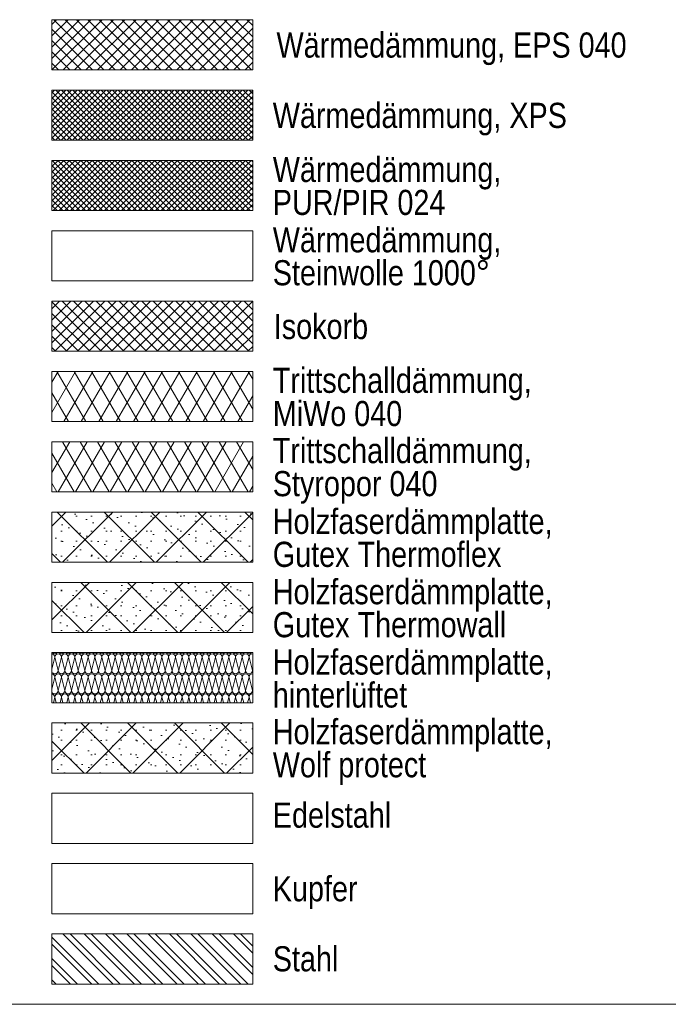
# Model space of a CAD drawing. Header units: metres. Extents: x 0 to 334, y 0 to 60.
# Tile 3 of 72: x 4.58 to 7.8, y 5.86 to 10.76. Entities that reach past the tile are written whole.
import ezdxf

# ---------------------------------------------------------------- set-up
doc = ezdxf.new("R2010")
doc.units = ezdxf.units.M
doc.header["$MEASUREMENT"] = 0
for name, color, linetype in [('00 Linien_Kreise_Splines', 7, 'Continuous'), ('Neubau_00 Schraffuren', 7, 'Continuous'), ('Neubau_90 Allgemein Beschriftung', 7, 'Continuous')]:
    doc.layers.add(name, color=color, linetype=linetype)
doc.styles.add('ERSTELLTER_STIL_1', font='ARIALN.TTF')
pattern_1 = [(45, (0, 0), (-0.014142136, 0.014142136), []), (135, (0, 0), (0.014142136, 0.014142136), [])]
pattern_2 = [(60, (0, 0), (-0.0649519, 0.0375), []), (120, (0, 0), (0.0649519, 0.0375), [])]
pattern_3 = [(45, (0, 0), (-0.02828427, 0.02828427), []), (135, (0, 0), (0.02828427, 0.02828427), [])]
pattern_4 = [(45, (0, 0), (-0.1166726, 0.1166726), []), (135, (0, 0), (0.1166726, 0.1166726), []), (90, (-0.11667, 0.11667), (-0.07425, 0), [0, -0.0495, 0, -0.07425]), (155, (8e-17, 0.233345), (0.0313794, 0.06729335), [0, -0.0363, 0, -0.0627])]

# ---------------------------------------------------------------- blocks, each defined once
blk = doc.blocks.new('*X18')
at = {"layer": 'Neubau_00 Schraffuren', "color": 8, "linetype": 'Continuous', "lineweight": 18}
for p, q in [((4.735, 7.5233), (4.75, 7.5833)), ((4.7667, 7.5167), (4.75, 7.5833)), ((4.7667, 7.5167), (4.7833, 7.5833)), ((4.8, 7.5167), (4.7833, 7.5833)), ((4.8, 7.5167), (4.8167, 7.5833)), ((4.8333, 7.5167), (4.8167, 7.5833)), ((4.8333, 7.5167), (4.85, 7.5833)), ((4.8667, 7.5167), (4.85, 7.5833)), ((4.8667, 7.5167), (4.8833, 7.5833)), ((4.9, 7.5167), (4.8833, 7.5833)), ((4.9, 7.5167), (4.9167, 7.5833)), ((4.9333, 7.5167), (4.9167, 7.5833)), ((4.9333, 7.5167), (4.95, 7.5833)), ((4.9667, 7.5167), (4.95, 7.5833)), ((4.9667, 7.5167), (4.9833, 7.5833)), ((5, 7.5167), (4.9833, 7.5833)), ((5, 7.5167), (5.0167, 7.5833)), ((5.0333, 7.5167), (5.0167, 7.5833)), ((5.0333, 7.5167), (5.05, 7.5833)), ((5.0667, 7.5167), (5.05, 7.5833)), ((5.0667, 7.5167), (5.0833, 7.5833)), ((5.1, 7.5167), (5.0833, 7.5833)), ((5.1, 7.5167), (5.1167, 7.5833)), ((5.1333, 7.5167), (5.1167, 7.5833)), ((5.1333, 7.5167), (5.15, 7.5833)), ((5.1667, 7.5167), (5.15, 7.5833)), ((5.1667, 7.5167), (5.1833, 7.5833)), ((5.2, 7.5167), (5.1833, 7.5833)), ((5.2, 7.5167), (5.2167, 7.5833)), ((5.2333, 7.5167), (5.2167, 7.5833)), ((5.2333, 7.5167), (5.25, 7.5833)), ((5.2667, 7.5167), (5.25, 7.5833)), ((5.2667, 7.5167), (5.2833, 7.5833)), ((5.3, 7.5167), (5.2833, 7.5833)), ((5.3, 7.5167), (5.3167, 7.5833)), ((5.3333, 7.5167), (5.3167, 7.5833)), ((5.3333, 7.5167), (5.35, 7.5833)), ((5.3667, 7.5167), (5.35, 7.5833)), ((5.3667, 7.5167), (5.3833, 7.5833)), ((5.4, 7.5167), (5.3833, 7.5833)), ((5.4, 7.5167), (5.4167, 7.5833)), ((5.4333, 7.5167), (5.4167, 7.5833)), ((5.4333, 7.5167), (5.45, 7.5833)), ((5.4667, 7.5167), (5.45, 7.5833)), ((5.4667, 7.5167), (5.4833, 7.5833)), ((5.5, 7.5167), (5.4833, 7.5833)), ((5.5, 7.5167), (5.5167, 7.5833)), ((5.5333, 7.5167), (5.5167, 7.5833)), ((5.5333, 7.5167), (5.55, 7.5833)), ((5.5667, 7.5167), (5.55, 7.5833)), ((5.5667, 7.5167), (5.5833, 7.5833)), ((5.6, 7.5167), (5.5833, 7.5833)), ((5.6, 7.5167), (5.6167, 7.5833)), ((5.6333, 7.5167), (5.6167, 7.5833)), ((5.6333, 7.5167), (5.65, 7.5833)), ((5.6667, 7.5167), (5.65, 7.5833)), ((5.6667, 7.5167), (5.6833, 7.5833)), ((5.7, 7.5167), (5.6833, 7.5833)), ((5.7, 7.5167), (5.7167, 7.5833)), ((5.7333, 7.5167), (5.7167, 7.5833)), ((5.7333, 7.5167), (5.735, 7.5233)), ((4.735, 7.4233), (4.75, 7.4833)), ((4.7667, 7.4167), (4.75, 7.4833)), ((4.7667, 7.4167), (4.7833, 7.4833)), ((4.8, 7.4167), (4.7833, 7.4833)), ((4.8, 7.4167), (4.8167, 7.4833)), ((4.8333, 7.4167), (4.8167, 7.4833)), ((4.8333, 7.4167), (4.85, 7.4833)), ((4.8667, 7.4167), (4.85, 7.4833)), ((4.8667, 7.4167), (4.8833, 7.4833)), ((4.9, 7.4167), (4.8833, 7.4833)), ((4.9, 7.4167), (4.9167, 7.4833)), ((4.9333, 7.4167), (4.9167, 7.4833)), ((4.9333, 7.4167), (4.95, 7.4833)), ((4.9667, 7.4167), (4.95, 7.4833)), ((4.9667, 7.4167), (4.9833, 7.4833)), ((5, 7.4167), (4.9833, 7.4833)), ((5, 7.4167), (5.0167, 7.4833)), ((5.0333, 7.4167), (5.0167, 7.4833)), ((5.0333, 7.4167), (5.05, 7.4833)), ((5.0667, 7.4167), (5.05, 7.4833)), ((5.0667, 7.4167), (5.0833, 7.4833)), ((5.1, 7.4167), (5.0833, 7.4833)), ((5.1, 7.4167), (5.1167, 7.4833)), ((5.1333, 7.4167), (5.1167, 7.4833)), ((5.1333, 7.4167), (5.15, 7.4833)), ((5.1667, 7.4167), (5.15, 7.4833)), ((5.1667, 7.4167), (5.1833, 7.4833)), ((5.2, 7.4167), (5.1833, 7.4833)), ((5.2, 7.4167), (5.2167, 7.4833)), ((5.2333, 7.4167), (5.2167, 7.4833)), ((5.2333, 7.4167), (5.25, 7.4833)), ((5.2667, 7.4167), (5.25, 7.4833)), ((5.2667, 7.4167), (5.2833, 7.4833)), ((5.3, 7.4167), (5.2833, 7.4833)), ((5.3, 7.4167), (5.3167, 7.4833)), ((5.3333, 7.4167), (5.3167, 7.4833)), ((5.3333, 7.4167), (5.35, 7.4833)), ((5.3667, 7.4167), (5.35, 7.4833)), ((5.3667, 7.4167), (5.3833, 7.4833)), ((5.4, 7.4167), (5.3833, 7.4833)), ((5.4, 7.4167), (5.4167, 7.4833)), ((5.4333, 7.4167), (5.4167, 7.4833)), ((5.4333, 7.4167), (5.45, 7.4833)), ((5.4667, 7.4167), (5.45, 7.4833)), ((5.4667, 7.4167), (5.4833, 7.4833)), ((5.5, 7.4167), (5.4833, 7.4833)), ((5.5, 7.4167), (5.5167, 7.4833)), ((5.5333, 7.4167), (5.5167, 7.4833)), ((5.5333, 7.4167), (5.55, 7.4833)), ((5.5667, 7.4167), (5.55, 7.4833)), ((5.5667, 7.4167), (5.5833, 7.4833)), ((5.6, 7.4167), (5.5833, 7.4833)), ((5.6, 7.4167), (5.6167, 7.4833)), ((5.6333, 7.4167), (5.6167, 7.4833)), ((5.6333, 7.4167), (5.65, 7.4833)), ((5.6667, 7.4167), (5.65, 7.4833)), ((5.6667, 7.4167), (5.6833, 7.4833)), ((5.7, 7.4167), (5.6833, 7.4833)), ((5.7, 7.4167), (5.7167, 7.4833)), ((5.7333, 7.4167), (5.7167, 7.4833)), ((5.7333, 7.4167), (5.735, 7.4233)), ((4.743, 7.3554), (4.75, 7.3833)), ((4.757, 7.3554), (4.75, 7.3833)), ((4.7764, 7.3554), (4.7833, 7.3833)), ((4.7903, 7.3554), (4.7833, 7.3833)), ((4.8097, 7.3554), (4.8167, 7.3833)), ((4.8236, 7.3554), (4.8167, 7.3833)), ((4.843, 7.3554), (4.85, 7.3833)), ((4.857, 7.3554), (4.85, 7.3833)), ((4.8764, 7.3554), (4.8833, 7.3833)), ((4.8903, 7.3554), (4.8833, 7.3833)), ((4.9097, 7.3554), (4.9167, 7.3833)), ((4.9236, 7.3554), (4.9167, 7.3833)), ((4.943, 7.3554), (4.95, 7.3833)), ((4.957, 7.3554), (4.95, 7.3833)), ((4.9764, 7.3554), (4.9833, 7.3833)), ((4.9903, 7.3554), (4.9833, 7.3833)), ((5.0097, 7.3554), (5.0167, 7.3833)), ((5.0236, 7.3554), (5.0167, 7.3833)), ((5.043, 7.3554), (5.05, 7.3833)), ((5.057, 7.3554), (5.05, 7.3833)), ((5.0764, 7.3554), (5.0833, 7.3833)), ((5.0903, 7.3554), (5.0833, 7.3833)), ((5.1097, 7.3554), (5.1167, 7.3833)), ((5.1236, 7.3554), (5.1167, 7.3833)), ((5.143, 7.3554), (5.15, 7.3833)), ((5.157, 7.3554), (5.15, 7.3833)), ((5.1764, 7.3554), (5.1833, 7.3833)), ((5.1903, 7.3554), (5.1833, 7.3833)), ((5.2097, 7.3554), (5.2167, 7.3833)), ((5.2236, 7.3554), (5.2167, 7.3833)), ((5.243, 7.3554), (5.25, 7.3833)), ((5.257, 7.3554), (5.25, 7.3833)), ((5.2764, 7.3554), (5.2833, 7.3833)), ((5.2903, 7.3554), (5.2833, 7.3833)), ((5.3097, 7.3554), (5.3167, 7.3833)), ((5.3236, 7.3554), (5.3167, 7.3833)), ((5.343, 7.3554), (5.35, 7.3833)), ((5.357, 7.3554), (5.35, 7.3833)), ((5.3764, 7.3554), (5.3833, 7.3833)), ((5.3903, 7.3554), (5.3833, 7.3833)), ((5.4097, 7.3554), (5.4167, 7.3833)), ((5.4236, 7.3554), (5.4167, 7.3833)), ((5.443, 7.3554), (5.45, 7.3833)), ((5.457, 7.3554), (5.45, 7.3833)), ((5.4764, 7.3554), (5.4833, 7.3833)), ((5.4903, 7.3554), (5.4833, 7.3833)), ((5.5097, 7.3554), (5.5167, 7.3833)), ((5.5236, 7.3554), (5.5167, 7.3833)), ((5.543, 7.3554), (5.55, 7.3833)), ((5.557, 7.3554), (5.55, 7.3833)), ((5.5764, 7.3554), (5.5833, 7.3833)), ((5.5903, 7.3554), (5.5833, 7.3833)), ((5.6097, 7.3554), (5.6167, 7.3833)), ((5.6236, 7.3554), (5.6167, 7.3833)), ((5.643, 7.3554), (5.65, 7.3833)), ((5.657, 7.3554), (5.65, 7.3833)), ((5.6764, 7.3554), (5.6833, 7.3833)), ((5.6903, 7.3554), (5.6833, 7.3833)), ((5.7097, 7.3554), (5.7167, 7.3833)), ((5.7236, 7.3554), (5.7167, 7.3833))]:
    blk.add_line(p, q, dxfattribs=at)
for centre, start, end in [((4.7333, 7.5833), 0, 84.3249), ((4.75, 7.6167), 222.4206, 270), ((4.75, 7.6167), 270, 317.5794), ((4.7667, 7.5833), 90, 180), ((4.7667, 7.5833), 0, 90), ((4.7833, 7.6167), 222.4206, 270), ((4.7833, 7.6167), 270, 317.5794), ((4.8, 7.5833), 90, 180), ((4.8, 7.5833), 0, 90), ((4.8167, 7.6167), 222.4206, 270), ((4.8167, 7.6167), 270, 317.5794), ((4.8333, 7.5833), 90, 180), ((4.8333, 7.5833), 0, 90), ((4.85, 7.6167), 222.4206, 270), ((4.85, 7.6167), 270, 317.5794), ((4.8667, 7.5833), 90, 180), ((4.8667, 7.5833), 0, 90), ((4.8833, 7.6167), 222.4206, 270), ((4.8833, 7.6167), 270, 317.5794), ((4.9, 7.5833), 90, 180), ((4.9, 7.5833), 0, 90), ((4.9167, 7.6167), 222.4206, 270), ((4.9167, 7.6167), 270, 317.5794), ((4.9333, 7.5833), 90, 180), ((4.9333, 7.5833), 0, 90), ((4.95, 7.6167), 222.4206, 270), ((4.95, 7.6167), 270, 317.5794), ((4.9667, 7.5833), 90, 180), ((4.9667, 7.5833), 0, 90), ((4.9833, 7.6167), 222.4206, 270), ((4.9833, 7.6167), 270, 317.5794), ((5, 7.5833), 90, 180), ((5, 7.5833), 0, 90), ((5.0167, 7.6167), 222.4206, 270), ((5.0167, 7.6167), 270, 317.5794), ((5.0333, 7.5833), 90, 180), ((5.0333, 7.5833), 0, 90), ((5.05, 7.6167), 222.4206, 270), ((5.05, 7.6167), 270, 317.5794), ((5.0667, 7.5833), 90, 180), ((5.0667, 7.5833), 0, 90), ((5.0833, 7.6167), 222.4206, 270), ((5.0833, 7.6167), 270, 317.5794), ((5.1, 7.5833), 90, 180), ((5.1, 7.5833), 0, 90), ((5.1167, 7.6167), 222.4206, 270), ((5.1167, 7.6167), 270, 317.5794), ((5.1333, 7.5833), 90, 180), ((5.1333, 7.5833), 0, 90), ((5.15, 7.6167), 222.4206, 270), ((5.15, 7.6167), 270, 317.5794), ((5.1667, 7.5833), 90, 180), ((5.1667, 7.5833), 0, 90), ((5.1833, 7.6167), 222.4206, 270), ((5.1833, 7.6167), 270, 317.5794), ((5.2, 7.5833), 90, 180), ((5.2, 7.5833), 0, 90), ((5.2167, 7.6167), 222.4206, 270), ((5.2167, 7.6167), 270, 317.5794), ((5.2333, 7.5833), 90, 180), ((5.2333, 7.5833), 0, 90), ((5.25, 7.6167), 222.4206, 270), ((5.25, 7.6167), 270, 317.5794), ((5.2667, 7.5833), 90, 180), ((5.2667, 7.5833), 0, 90), ((5.2833, 7.6167), 222.4206, 270), ((5.2833, 7.6167), 270, 317.5794), ((5.3, 7.5833), 90, 180), ((5.3, 7.5833), 0, 90), ((5.3167, 7.6167), 222.4206, 270), ((5.3167, 7.6167), 270, 317.5794), ((5.3333, 7.5833), 90, 180), ((5.3333, 7.5833), 0, 90), ((5.35, 7.6167), 222.4206, 270), ((5.35, 7.6167), 270, 317.5794), ((5.3667, 7.5833), 90, 180), ((5.3667, 7.5833), 0, 90), ((5.3833, 7.6167), 222.4206, 270), ((5.3833, 7.6167), 270, 317.5794), ((5.4, 7.5833), 90, 180), ((5.4, 7.5833), 0, 90), ((5.4167, 7.6167), 222.4206, 270), ((5.4167, 7.6167), 270, 317.5794), ((5.4333, 7.5833), 90, 180), ((5.4333, 7.5833), 0, 90), ((5.45, 7.6167), 222.4206, 270), ((5.45, 7.6167), 270, 317.5794), ((5.4667, 7.5833), 90, 180), ((5.4667, 7.5833), 0, 90), ((5.4833, 7.6167), 222.4206, 270), ((5.4833, 7.6167), 270, 317.5794), ((5.5, 7.5833), 90, 180), ((5.5, 7.5833), 0, 90), ((5.5167, 7.6167), 222.4206, 270), ((5.5167, 7.6167), 270, 317.5794), ((5.5333, 7.5833), 90, 180), ((5.5333, 7.5833), 0, 90), ((5.55, 7.6167), 222.4206, 270), ((5.55, 7.6167), 270, 317.5794), ((5.5667, 7.5833), 90, 180), ((5.5667, 7.5833), 0, 90), ((5.5833, 7.6167), 222.4206, 270), ((5.5833, 7.6167), 270, 317.5794), ((5.6, 7.5833), 90, 180), ((5.6, 7.5833), 0, 90), ((5.6167, 7.6167), 222.4206, 270), ((5.6167, 7.6167), 270, 317.5794), ((5.6333, 7.5833), 90, 180), ((5.6333, 7.5833), 0, 90), ((5.65, 7.6167), 222.4206, 270), ((5.65, 7.6167), 270, 317.5794), ((5.6667, 7.5833), 90, 180), ((5.6667, 7.5833), 0, 90), ((5.6833, 7.6167), 222.4206, 270), ((5.6833, 7.6167), 270, 317.5794), ((5.7, 7.5833), 90, 180), ((5.7, 7.5833), 0, 90), ((5.7167, 7.6167), 222.4206, 270), ((5.7167, 7.6167), 270, 317.5794), ((5.7333, 7.5833), 90, 180), ((5.7333, 7.5833), 84.3249, 90), ((4.75, 7.5167), 205.6953, 270), ((4.7333, 7.4833), 0, 84.3249), ((4.75, 7.5167), 270, 0), ((4.7667, 7.4833), 90, 180), ((4.7833, 7.5167), 180, 270), ((4.7667, 7.4833), 0, 90), ((4.7833, 7.5167), 270, 0), ((4.8, 7.4833), 90, 180), ((4.8167, 7.5167), 180, 270), ((4.8, 7.4833), 0, 90), ((4.8167, 7.5167), 270, 0), ((4.8333, 7.4833), 90, 180), ((4.85, 7.5167), 180, 270), ((4.8333, 7.4833), 0, 90), ((4.85, 7.5167), 270, 0), ((4.8667, 7.4833), 90, 180), ((4.8833, 7.5167), 180, 270), ((4.8667, 7.4833), 0, 90), ((4.8833, 7.5167), 270, 0), ((4.9, 7.4833), 90, 180), ((4.9167, 7.5167), 180, 270), ((4.9, 7.4833), 0, 90), ((4.9167, 7.5167), 270, 0), ((4.9333, 7.4833), 90, 180), ((4.95, 7.5167), 180, 270), ((4.9333, 7.4833), 0, 90), ((4.95, 7.5167), 270, 0), ((4.9667, 7.4833), 90, 180), ((4.9833, 7.5167), 180, 270), ((4.9667, 7.4833), 0, 90), ((4.9833, 7.5167), 270, 0), ((5, 7.4833), 90, 180), ((5.0167, 7.5167), 180, 270), ((5, 7.4833), 0, 90), ((5.0167, 7.5167), 270, 0), ((5.0333, 7.4833), 90, 180), ((5.05, 7.5167), 180, 270), ((5.0333, 7.4833), 0, 90), ((5.05, 7.5167), 270, 0), ((5.0667, 7.4833), 90, 180), ((5.0833, 7.5167), 180, 270), ((5.0667, 7.4833), 0, 90), ((5.0833, 7.5167), 270, 0), ((5.1, 7.4833), 90, 180), ((5.1167, 7.5167), 180, 270), ((5.1, 7.4833), 0, 90), ((5.1167, 7.5167), 270, 0), ((5.1333, 7.4833), 90, 180), ((5.15, 7.5167), 180, 270), ((5.1333, 7.4833), 0, 90), ((5.15, 7.5167), 270, 0), ((5.1667, 7.4833), 90, 180), ((5.1833, 7.5167), 180, 270), ((5.1667, 7.4833), 0, 90), ((5.1833, 7.5167), 270, 0), ((5.2, 7.4833), 90, 180), ((5.2167, 7.5167), 180, 270), ((5.2, 7.4833), 0, 90), ((5.2167, 7.5167), 270, 0), ((5.2333, 7.4833), 90, 180), ((5.25, 7.5167), 180, 270), ((5.2333, 7.4833), 0, 90), ((5.25, 7.5167), 270, 0), ((5.2667, 7.4833), 90, 180), ((5.2833, 7.5167), 180, 270), ((5.2667, 7.4833), 0, 90), ((5.2833, 7.5167), 270, 0), ((5.3, 7.4833), 90, 180), ((5.3167, 7.5167), 180, 270), ((5.3, 7.4833), 0, 90), ((5.3167, 7.5167), 270, 0), ((5.3333, 7.4833), 90, 180), ((5.35, 7.5167), 180, 270), ((5.3333, 7.4833), 0, 90), ((5.35, 7.5167), 270, 0), ((5.3667, 7.4833), 90, 180), ((5.3833, 7.5167), 180, 270), ((5.3667, 7.4833), 0, 90), ((5.3833, 7.5167), 270, 0), ((5.4, 7.4833), 90, 180), ((5.4167, 7.5167), 180, 270), ((5.4, 7.4833), 0, 90), ((5.4167, 7.5167), 270, 0), ((5.4333, 7.4833), 90, 180), ((5.45, 7.5167), 180, 270), ((5.4333, 7.4833), 0, 90), ((5.45, 7.5167), 270, 0), ((5.4667, 7.4833), 90, 180), ((5.4833, 7.5167), 180, 270), ((5.4667, 7.4833), 0, 90), ((5.4833, 7.5167), 270, 0), ((5.5, 7.4833), 90, 180), ((5.5167, 7.5167), 180, 270), ((5.5, 7.4833), 0, 90), ((5.5167, 7.5167), 270, 0), ((5.5333, 7.4833), 90, 180), ((5.55, 7.5167), 180, 270), ((5.5333, 7.4833), 0, 90), ((5.55, 7.5167), 270, 0), ((5.5667, 7.4833), 90, 180), ((5.5833, 7.5167), 180, 270), ((5.5667, 7.4833), 0, 90), ((5.5833, 7.5167), 270, 0), ((5.6, 7.4833), 90, 180), ((5.6167, 7.5167), 180, 270), ((5.6, 7.4833), 0, 90), ((5.6167, 7.5167), 270, 0), ((5.6333, 7.4833), 90, 180), ((5.65, 7.5167), 180, 270), ((5.6333, 7.4833), 0, 90), ((5.65, 7.5167), 270, 0), ((5.6667, 7.4833), 90, 180), ((5.6833, 7.5167), 180, 270), ((5.6667, 7.4833), 0, 90), ((5.6833, 7.5167), 270, 0), ((5.7, 7.4833), 90, 180), ((5.7167, 7.5167), 180, 270), ((5.7, 7.4833), 0, 90), ((5.7167, 7.5167), 270, 0), ((5.7333, 7.4833), 90, 180), ((5.75, 7.5167), 180, 205.6953), ((5.7333, 7.4833), 84.3249, 90), ((4.75, 7.4167), 205.6953, 270), ((4.7333, 7.3833), 0, 84.3249), ((4.75, 7.4167), 270, 0), ((4.7667, 7.3833), 90, 180), ((4.7833, 7.4167), 180, 270), ((4.7667, 7.3833), 0, 90), ((4.7833, 7.4167), 270, 0), ((4.8, 7.3833), 90, 180), ((4.8167, 7.4167), 180, 270), ((4.8, 7.3833), 0, 90), ((4.8167, 7.4167), 270, 0), ((4.8333, 7.3833), 90, 180), ((4.85, 7.4167), 180, 270), ((4.8333, 7.3833), 0, 90), ((4.85, 7.4167), 270, 0), ((4.8667, 7.3833), 90, 180), ((4.8833, 7.4167), 180, 270), ((4.8667, 7.3833), 0, 90), ((4.8833, 7.4167), 270, 0), ((4.9, 7.3833), 90, 180), ((4.9167, 7.4167), 180, 270), ((4.9, 7.3833), 0, 90), ((4.9167, 7.4167), 270, 0), ((4.9333, 7.3833), 90, 180), ((4.95, 7.4167), 180, 270), ((4.9333, 7.3833), 0, 90), ((4.95, 7.4167), 270, 0), ((4.9667, 7.3833), 90, 180), ((4.9833, 7.4167), 180, 270), ((4.9667, 7.3833), 0, 90), ((4.9833, 7.4167), 270, 0), ((5, 7.3833), 90, 180), ((5.0167, 7.4167), 180, 270), ((5, 7.3833), 0, 90), ((5.0167, 7.4167), 270, 0), ((5.0333, 7.3833), 90, 180), ((5.05, 7.4167), 180, 270), ((5.0333, 7.3833), 0, 90), ((5.05, 7.4167), 270, 0), ((5.0667, 7.3833), 90, 180), ((5.0833, 7.4167), 180, 270), ((5.0667, 7.3833), 0, 90), ((5.0833, 7.4167), 270, 0), ((5.1, 7.3833), 90, 180), ((5.1167, 7.4167), 180, 270), ((5.1, 7.3833), 0, 90), ((5.1167, 7.4167), 270, 0), ((5.1333, 7.3833), 90, 180), ((5.15, 7.4167), 180, 270), ((5.1333, 7.3833), 0, 90), ((5.15, 7.4167), 270, 0), ((5.1667, 7.3833), 90, 180), ((5.1833, 7.4167), 180, 270), ((5.1667, 7.3833), 0, 90), ((5.1833, 7.4167), 270, 0), ((5.2, 7.3833), 90, 180), ((5.2167, 7.4167), 180, 270), ((5.2, 7.3833), 0, 90), ((5.2167, 7.4167), 270, 0), ((5.2333, 7.3833), 90, 180), ((5.25, 7.4167), 180, 270), ((5.2333, 7.3833), 0, 90), ((5.25, 7.4167), 270, 0), ((5.2667, 7.3833), 90, 180), ((5.2833, 7.4167), 180, 270), ((5.2667, 7.3833), 0, 90), ((5.2833, 7.4167), 270, 0), ((5.3, 7.3833), 90, 180), ((5.3167, 7.4167), 180, 270), ((5.3, 7.3833), 0, 90), ((5.3167, 7.4167), 270, 0), ((5.3333, 7.3833), 90, 180), ((5.35, 7.4167), 180, 270), ((5.3333, 7.3833), 0, 90), ((5.35, 7.4167), 270, 0), ((5.3667, 7.3833), 90, 180), ((5.3833, 7.4167), 180, 270), ((5.3667, 7.3833), 0, 90), ((5.3833, 7.4167), 270, 0), ((5.4, 7.3833), 90, 180), ((5.4167, 7.4167), 180, 270), ((5.4, 7.3833), 0, 90), ((5.4167, 7.4167), 270, 0), ((5.4333, 7.3833), 90, 180), ((5.45, 7.4167), 180, 270), ((5.4333, 7.3833), 0, 90), ((5.45, 7.4167), 270, 0), ((5.4667, 7.3833), 90, 180), ((5.4833, 7.4167), 180, 270), ((5.4667, 7.3833), 0, 90), ((5.4833, 7.4167), 270, 0), ((5.5, 7.3833), 90, 180), ((5.5167, 7.4167), 180, 270), ((5.5, 7.3833), 0, 90), ((5.5167, 7.4167), 270, 0), ((5.5333, 7.3833), 90, 180), ((5.55, 7.4167), 180, 270), ((5.5333, 7.3833), 0, 90), ((5.55, 7.4167), 270, 0), ((5.5667, 7.3833), 90, 180), ((5.5833, 7.4167), 180, 270), ((5.5667, 7.3833), 0, 90), ((5.5833, 7.4167), 270, 0), ((5.6, 7.3833), 90, 180), ((5.6167, 7.4167), 180, 270), ((5.6, 7.3833), 0, 90), ((5.6167, 7.4167), 270, 0), ((5.6333, 7.3833), 90, 180), ((5.65, 7.4167), 180, 270), ((5.6333, 7.3833), 0, 90), ((5.65, 7.4167), 270, 0), ((5.6667, 7.3833), 90, 180), ((5.6833, 7.4167), 180, 270), ((5.6667, 7.3833), 0, 90), ((5.6833, 7.4167), 270, 0), ((5.7, 7.3833), 90, 180), ((5.7167, 7.4167), 180, 270), ((5.7, 7.3833), 0, 90), ((5.7167, 7.4167), 270, 0), ((5.7333, 7.3833), 90, 180), ((5.75, 7.4167), 180, 205.6953), ((5.7333, 7.3833), 84.3249, 90)]:
    blk.add_arc(centre, 0.0167, start, end, dxfattribs=at)

msp = doc.modelspace()

# ---------------------------------------------------------------- hatches: boundary and pattern name
at = {"layer": 'Neubau_00 Schraffuren', "linetype": 'Continuous', "lineweight": 18}
h = msp.add_hatch(dxfattribs=at)
h.set_pattern_fill('Dämmung_hart_1_0002', color=8, style=0, pattern_type=2)
h.set_pattern_definition(pattern_3)
h.paths.add_polyline_path([(5.735, 10.7554), (4.735, 10.7554), (4.735, 10.5054), (5.735, 10.5054)])
h = msp.add_hatch(dxfattribs=at)
h.set_pattern_fill('Dämmung_hart_2_0002', color=8, style=0, pattern_type=2)
h.set_pattern_definition(pattern_1)
h.paths.add_polyline_path([(4.735, 10.4054), (4.735, 10.1554), (5.735, 10.1554), (5.735, 10.4054)])
h = msp.add_hatch(dxfattribs=at)
h.set_pattern_fill('Dämmung_hart_2_0002', color=9, style=0, pattern_type=2)
h.set_pattern_definition(pattern_1)
h.paths.add_polyline_path([(4.735, 10.0554), (5.735, 10.0554), (5.735, 9.8054), (4.735, 9.8054)])
h = msp.add_hatch(dxfattribs=at)
h.set_pattern_fill('Dämmung_hart_1_0002', color=8, style=0, pattern_type=2)
h.set_pattern_definition(pattern_3)
h.paths.add_polyline_path([(5.735, 9.3554), (4.735, 9.3554), (4.735, 9.1054), (5.735, 9.1054)])
h = msp.add_hatch(dxfattribs=at)
h.set_pattern_fill('Dämmung_weich_0002', color=8, style=0, pattern_type=2)
h.set_pattern_definition(pattern_2)
h.paths.add_polyline_path([(4.735, 9.0054), (5.735, 9.0054), (5.735, 8.7554), (4.735, 8.7554)])
h = msp.add_hatch(dxfattribs=at)
h.set_pattern_fill('Dämmung_weich_0002', color=8, style=0, pattern_type=2)
h.set_pattern_definition(pattern_2)
h.paths.add_polyline_path([(4.735, 8.6554), (5.735, 8.6554), (5.735, 8.4054), (4.735, 8.4054)])
h = msp.add_hatch(dxfattribs=at)
h.set_pattern_fill('Planung_Bauliche_Anlage__3B', color=8, style=0, pattern_type=2)
h.set_pattern_definition(pattern_4)
h.paths.add_polyline_path([(5.735, 8.3054), (4.735, 8.3054), (4.735, 8.0554), (5.735, 8.0554)])
h = msp.add_hatch(dxfattribs=at)
h.set_pattern_fill('Planung_Bauliche_Anlage__3B', color=8, style=0, pattern_type=2)
h.set_pattern_definition(pattern_4)
h.paths.add_polyline_path([(5.735, 7.9554), (4.735, 7.9554), (4.735, 7.7054), (5.735, 7.7054)])
h = msp.add_hatch(dxfattribs=at)
h.set_pattern_fill('Planung_Bauliche_Anlage__3B', color=8, style=0, pattern_type=2)
h.set_pattern_definition(pattern_4)
h.paths.add_polyline_path([(5.735, 7.2554), (4.735, 7.2554), (4.735, 7.0054), (5.735, 7.0054)])
at = {"layer": 'Neubau_00 Schraffuren', "linetype": 'Continuous', "lineweight": 13}
h = msp.add_hatch(dxfattribs=at)
h.set_pattern_fill('Metall_Stahl_0002', style=0, pattern_type=2)
h.set_pattern_definition([(135, (0, 0), (0.053033, 0.053033), []), (135, (-0.01768, -0.01768), (0.053033, 0.053033), [])])
h.paths.add_polyline_path([(4.735, 6.2054), (5.735, 6.2054), (5.735, 5.9554), (4.735, 5.9554)])

# ---------------------------------------------------------------- linework, layer by layer
at = {"layer": '00 Linien_Kreise_Splines', "color": 7, "linetype": 'Continuous', "lineweight": 13}
msp.add_line((10.8016, 5.8554), (1.5516, 5.8554), dxfattribs=at)
at = {"layer": 'Neubau_00 Schraffuren', "color": 7, "linetype": 'Continuous', "lineweight": 13, "flags": 128}
for points in [[(5.735, 10.7554), (4.735, 10.7554), (4.735, 10.5054), (5.735, 10.5054)], [(5.735, 9.3554), (4.735, 9.3554), (4.735, 9.1054), (5.735, 9.1054)], [(5.735, 8.3054), (4.735, 8.3054), (4.735, 8.0554), (5.735, 8.0554)], [(5.735, 7.9554), (4.735, 7.9554), (4.735, 7.7054), (5.735, 7.7054)], [(5.735, 7.6054), (4.735, 7.6054), (4.735, 7.3554), (5.735, 7.3554)], [(5.735, 7.2554), (4.735, 7.2554), (4.735, 7.0054), (5.735, 7.0054)]]:
    msp.add_lwpolyline(points, close=True, dxfattribs=at)
at = {"layer": 'Neubau_00 Schraffuren', "color": 7, "linetype": 'Continuous', "lineweight": 18, "flags": 128}
for points in [[(4.735, 10.4054), (4.735, 10.1554), (5.735, 10.1554), (5.735, 10.4054)], [(4.735, 10.0554), (5.735, 10.0554), (5.735, 9.8054), (4.735, 9.8054)], [(4.735, 9.7054), (5.735, 9.7054), (5.735, 9.4554), (4.735, 9.4554)], [(4.735, 9.0054), (5.735, 9.0054), (5.735, 8.7554), (4.735, 8.7554)], [(4.735, 8.6554), (5.735, 8.6554), (5.735, 8.4054), (4.735, 8.4054)], [(4.735, 6.9054), (5.735, 6.9054), (5.735, 6.6554), (4.735, 6.6554)], [(4.735, 6.3054), (5.735, 6.3054), (5.735, 6.5554), (4.735, 6.5554)], [(4.735, 6.2054), (5.735, 6.2054), (5.735, 5.9554), (4.735, 5.9554)]]:
    msp.add_lwpolyline(points, close=True, dxfattribs=at)

# ---------------------------------------------------------------- block references
at = {"layer": 'Neubau_00 Schraffuren', "color": 8, "linetype": 'Continuous', "lineweight": 18}
msp.add_blockref('*X18', (0, 0), dxfattribs=at)

# ---------------------------------------------------------------- texts
at = {"layer": 'Neubau_90 Allgemein Beschriftung', "color": 7, "linetype": 'Continuous', "lineweight": 13, "char_height": 0.125, "style": 'ERSTELLTER_STIL_1'}
for s, insert, attachment_point in [('\\A1;{\\pqr;\\fArial Narrow|b0|i0|c0|p0;\\W1.000000;Wärmedämmung, EPS 0\\fArial Narrow|b0|i0|c0|p0;\\W1.000000;40}', (7.5964, 10.5291), 9), ('\\A1;{\\pql;\\fArial Narrow|b0|i0|c0|p0;\\W1.000000;Wärmedämmung\\fArial Narrow|b0|i0|c0|p0;\\W1.000000;,\\fArial Narrow|b0|i0|c0|p0;\\W1.000000; XPS}', (5.835, 10.1791), 7), ('\\A1;{\\pqr;\\fArial Narrow|b0|i0|c0|p0;\\W1.000000;Isokorb}', (6.3096, 9.1642), 9), ('\\A1;{\\pql;\\fArial Narrow|b0|i0|c0|p0;\\W1.000000;MW, L\\fArial Narrow|b0|i0|c0|p0;\\W1.000000;B-S\\fArial Narrow|b0|i0|c0|p0;\\W1.000000;challschutzstein}', (2.7878, 8.7912), 7), ('\\A1;{\\pql;\\fArial Narrow|b0|i0|c0|p0;\\W1.000000;Edelstahl}', (5.835, 6.7326), 7), ('\\A1;{\\pql;\\fArial Narrow|b0|i0|c0|p0;\\W1.000000;Kupfer}', (5.835, 6.3304), 7), ('\\A1;{\\pql;\\fArial Narrow|b0|i0|c0|p0;\\W1.000000;Stahl}', (5.835, 6.0177), 7)]:
    msp.add_mtext(s, dxfattribs=dict(at, insert=insert, attachment_point=attachment_point))
for s, insert, attachment_point, line_spacing_factor in [('\\A1;{\\pql;\\fArial Narrow|b0|i0|c0|p0;\\W1.000000;Wärmedämmung, \\P\\pql;\\fArial Narrow|b0|i0|c0|p0;\\W1.000000;PUR/PIR 024}', (5.835, 9.9273), 4, 0.787266), ('\\A1;{\\pql;\\fArial Narrow|b0|i0|c0|p0;\\W1.000000;Wärmedämmung, \\P\\pql;\\fArial Narrow|b0|i0|c0|p0;\\W1.000000;Steinwolle 1000°}', (5.835, 9.5773), 4, 0.787266), ('\\A1;{\\pql;\\fArial Narrow|b0|i0|c0|p0;\\W1.000000;Trittschalldämmung, \\P\\pql;\\fArial Narrow|b0|i0|c0|p0;\\W1.000000;MiWo 040}', (5.835, 8.8773), 4, 0.793435), ('\\A1;{\\pql;\\fArial Narrow|b0|i0|c0|p0;\\W1.000000;Trittschalldämmung, \\P\\pql;\\fArial Narrow|b0|i0|c0|p0;\\W1.000000;Styropor 040}', (5.835, 8.5099), 4, 0.788961), ('\\A1;{\\pql;\\fArial Narrow|b0|i0|c0|p0;\\W1.000000;Holzfaserdämmplatte, \\P\\pql;\\fArial Narrow|b0|i0|c0|p0;\\W1.000000;Gutex Thermoflex}', (5.835, 8.0304), 7, 0.787746), ('\\A1;{\\pql;\\fArial Narrow|b0|i0|c0|p0;\\W1.000000;Holzfaserdämmplatte, \\P\\pql;\\fArial Narrow|b0|i0|c0|p0;\\W1.000000;Gutex Thermowall}', (5.835, 7.6804), 7, 0.787746), ('\\A1;{\\pql;\\fArial Narrow|b0|i0|c0|p0;\\W1.000000;Holzfaserdämmplatte, \\P\\pql;\\fArial Narrow|b0|i0|c0|p0;\\W1.000000;hinterlüftet}', (5.835, 7.3305), 7, 0.787421), ('\\A1;{\\pql;\\fArial Narrow|b0|i0|c0|p0;\\W1.000000;Holzfaserdämmplatte, \\P\\pql;\\fArial Narrow|b0|i0|c0|p0;\\W1.000000;Wolf protect}', (5.835, 6.9475), 7, 0.789193)]:
    msp.add_mtext(s, dxfattribs=dict(at, insert=insert, attachment_point=attachment_point, line_spacing_factor=line_spacing_factor))

doc.saveas('drawing.dxf')
